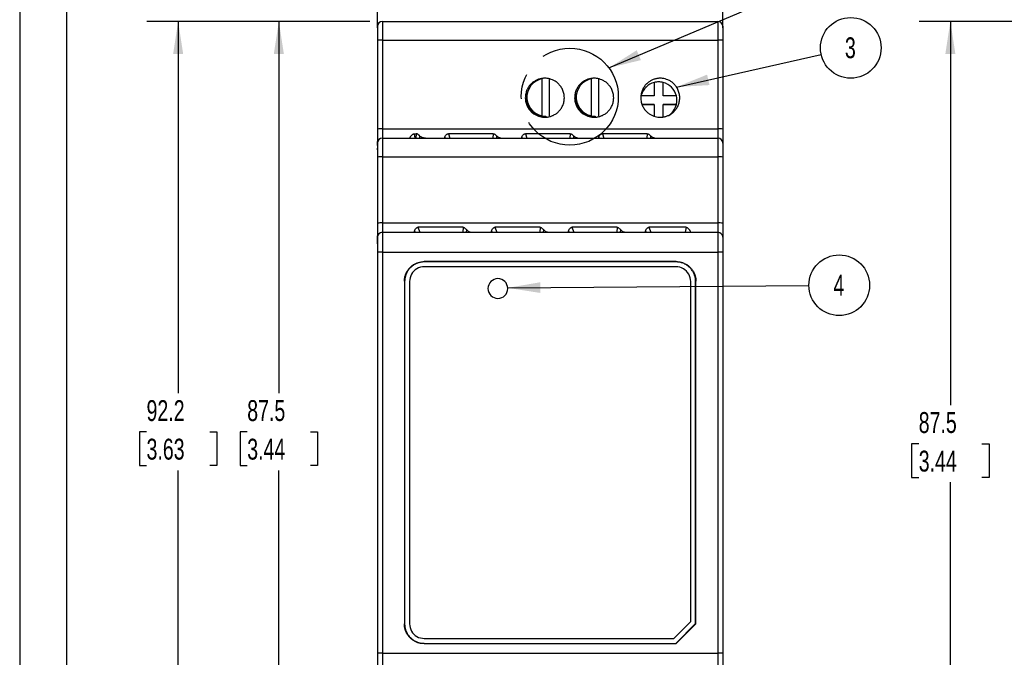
# Model space of a CAD drawing. Header units: millimetres. Extents: x 0 to 271, y 0 to 200.
# Tile 2 of 8: x 0 to 100, y 64 to 129. Entities that reach past the tile are written whole.
import ezdxf

# ---------------------------------------------------------------- set-up
doc = ezdxf.new("R2010")
doc.units = ezdxf.units.MM
doc.linetypes.add('CENTERX2', pattern=[20.32, 12.7, -2.54, 2.54, -2.54])
doc.layers.add('CENTER', color=40, linetype='CENTERX2')
doc.layers.add('DIMENSIONS', color=140, linetype='Continuous', lineweight=25)
doc.layers.add('TEXT', color=140, linetype='Continuous', lineweight=25)
doc.styles.add('SLDTEXTSTYLE0', font='TXT', dxfattribs={"width": 0.7})
doc.dimstyles.new('SLDDIMSTYLE0', dxfattribs={"dimtxt": 2.158008, "dimasz": 3.302, "dimexe": 0, "dimexo": 0.0625, "dimgap": 0.539502, "dimtad": 0, "dimtih": 1, "dimtoh": 1, "dimdec": 1, "dimrnd": 1e-09, "dimzin": 4, "dimdsep": 46, "dimtxsty": 'SLDTEXTSTYLE0', "dimsah": 1, "dimcen": 0.09, "dimadec": 0, "dimazin": 1, "dimtfac": 1, "dimtdec": 1, "dimtofl": 0, "dimtmove": 0, "dimatfit": 3, "dimfxl": 0, "dimfrac": 2, "dimtolj": 1, "dimtzin": 12, "dimarcsym": 0})
doc.dimstyles.new('SLDDIMSTYLE1', dxfattribs={"dimtxt": 2.158008, "dimasz": 3.302, "dimexe": 0, "dimexo": 0.0625, "dimgap": 0.539502, "dimtad": 0, "dimtih": 1, "dimtoh": 1, "dimdec": 1, "dimrnd": 1e-09, "dimzin": 12, "dimdsep": 46, "dimtxsty": 'SLDTEXTSTYLE0', "dimsah": 1, "dimcen": 0.09, "dimadec": 0, "dimazin": 3, "dimtfac": 1, "dimtdec": 1, "dimtofl": 0, "dimtmove": 0, "dimatfit": 3, "dimfxl": 0, "dimfrac": 2, "dimtolj": 1, "dimtzin": 12, "dimarcsym": 0})
doc.dimstyles.new('SLDDIMSTYLE2', dxfattribs={"dimtxt": 0.18, "dimasz": 3.302, "dimexe": 0, "dimexo": 0.0625, "dimgap": 0, "dimtad": 0, "dimtih": 1, "dimtoh": 1, "dimdec": 0, "dimrnd": 1e-09, "dimzin": 0, "dimdsep": 46, "dimtxsty": 'Standard', "dimsah": 1, "dimcen": 0.09, "dimadec": 0, "dimazin": 0, "dimtfac": 3.302, "dimtdec": 0, "dimtofl": 0, "dimtmove": 0, "dimatfit": 3, "dimfxl": 0, "dimfrac": 2, "dimtolj": 1, "dimtzin": 0, "dimarcsym": 0})

# ---------------------------------------------------------------- blocks, each defined once
blk = doc.blocks.new('_D')
at = {"layer": 'DIMENSIONS'}
for p, q in [((36.277, 128.209), (36.277, 142.061)), ((71.277, 128.209), (71.277, 142.061)), ((36.277, 138.886), (48.374, 138.886)), ((51.298, 138.886), (50.573, 138.886)), ((50.573, 138.886), (50.573, 135.456)), ((57.711, 138.886), (58.435, 138.886)), ((58.435, 138.886), (58.435, 135.456)), ((71.277, 138.886), (60.635, 138.886)), ((50.573, 135.456), (51.298, 135.456)), ((58.435, 135.456), (57.711, 135.456))]:
    blk.add_line(p, q, dxfattribs=at)
for points in [[(36.277, 138.886), (39.579, 138.378), (39.579, 139.394)], [(71.277, 138.886), (67.975, 139.394), (67.975, 138.378)]]:
    blk.add_solid(points, dxfattribs=at)
at = {"layer": 'DIMENSIONS', "char_height": 2.1167, "attachment_point": 1, "style": 'SLDTEXTSTYLE0'}
for s, insert in [('35.0', (51.298, 142.097)), ('1.38', (51.298, 138.185))]:
    blk.add_mtext(s, dxfattribs=dict(at, insert=insert))
blk = doc.blocks.new('_D_1')
at = {"layer": 'DIMENSIONS'}
for p, q in [((35.507, 128.861), (23.099, 128.861)), ((26.274, 128.861), (26.274, 91.136)), ((23.068, 87.223), (22.343, 87.223)), ((22.343, 87.223), (22.343, 83.793)), ((29.481, 87.223), (30.205, 87.223)), ((30.205, 87.223), (30.205, 83.793)), ((22.343, 83.793), (23.068, 83.793)), ((26.274, 41.361), (26.274, 83.31)), ((30.205, 83.793), (29.481, 83.793)), ((35.507, 41.361), (23.099, 41.361))]:
    blk.add_line(p, q, dxfattribs=at)
for points in [[(26.274, 128.861), (25.766, 125.559), (26.782, 125.559)], [(26.274, 41.361), (26.782, 44.663), (25.766, 44.663)]]:
    blk.add_solid(points, dxfattribs=at)
at = {"layer": 'DIMENSIONS', "char_height": 2.1167, "attachment_point": 1, "style": 'SLDTEXTSTYLE0'}
for s, insert in [('87.5', (23.068, 90.435)), ('3.44', (23.068, 86.522))]:
    blk.add_mtext(s, dxfattribs=dict(at, insert=insert))
blk = doc.blocks.new('_D_2')
at = {"layer": 'DIMENSIONS'}
for p, q in [((35.507, 128.861), (12.891, 128.861)), ((16.066, 128.861), (16.066, 91.136)), ((12.86, 87.223), (12.135, 87.223)), ((12.135, 87.223), (12.135, 83.793)), ((19.273, 87.223), (19.997, 87.223)), ((19.997, 87.223), (19.997, 83.793)), ((12.135, 83.793), (12.86, 83.793)), ((16.066, 36.693), (16.066, 83.31)), ((19.997, 83.793), (19.273, 83.793)), ((43.603, 36.693), (12.891, 36.693))]:
    blk.add_line(p, q, dxfattribs=at)
for points in [[(16.066, 128.861), (15.558, 125.559), (16.574, 125.559)], [(16.066, 36.693), (16.574, 39.995), (15.558, 39.995)]]:
    blk.add_solid(points, dxfattribs=at)
at = {"layer": 'DIMENSIONS', "char_height": 2.1167, "attachment_point": 1, "style": 'SLDTEXTSTYLE0'}
for s, insert in [('92.2', (12.86, 90.435)), ('3.63', (12.86, 86.522))]:
    blk.add_mtext(s, dxfattribs=dict(at, insert=insert))
blk = doc.blocks.new('SW_NOTE_0_2')
at = {"layer": 'DIMENSIONS', "color": 0}
blk.add_circle((3, 0.674), 3.075, dxfattribs=at)
at = {"layer": 'DIMENSIONS', "color": 0, "insert": (2.962, 1.742), "char_height": 2.117, "attachment_point": 2, "style": 'SLDTEXTSTYLE0'}
blk.add_mtext('3', dxfattribs=at)
blk = doc.blocks.new('SW_NOTE_0_3')
at = {"layer": 'DIMENSIONS', "color": 0}
blk.add_circle((3.075, 0.024), 3.075, dxfattribs=at)
at = {"layer": 'DIMENSIONS', "color": 0, "insert": (3.037, 1.092), "char_height": 2.117, "attachment_point": 2, "style": 'SLDTEXTSTYLE0'}
blk.add_mtext('4', dxfattribs=at)
blk = doc.blocks.new('_D_7')
at = {"layer": 'DIMENSIONS'}
for p, q in [((148.769, 128.861), (91.174, 128.861)), ((94.349, 128.861), (94.349, 89.925)), ((91.142, 86.012), (90.418, 86.012)), ((90.418, 86.012), (90.418, 82.582)), ((97.555, 86.012), (98.28, 86.012)), ((98.28, 86.012), (98.28, 82.582)), ((90.418, 82.582), (91.142, 82.582)), ((94.349, 41.361), (94.349, 82.099)), ((98.28, 82.582), (97.555, 82.582)), ((148.769, 41.361), (91.174, 41.361))]:
    blk.add_line(p, q, dxfattribs=at)
for points in [[(94.349, 128.861), (93.841, 125.559), (94.857, 125.559)], [(94.349, 41.361), (94.857, 44.663), (93.841, 44.663)]]:
    blk.add_solid(points, dxfattribs=at)
at = {"layer": 'DIMENSIONS', "char_height": 2.1167, "attachment_point": 1, "style": 'SLDTEXTSTYLE0'}
for s, insert in [('87.5', (91.142, 89.223)), ('3.44', (91.142, 85.31))]:
    blk.add_mtext(s, dxfattribs=dict(at, insert=insert))

msp = doc.modelspace()

# ---------------------------------------------------------------- linework, layer by layer
at = {"color": 7, "linetype": 'Continuous'}
msp.add_line((0.002, 161.927), (0.002, 0.002), dxfattribs=at)
for p, q in [((36.777, 128.861), (36.777, 126.965)), ((36.777, 128.861), (70.777, 128.861)), ((70.777, 128.861), (70.777, 126.965)), ((36.277, 128.361), (36.277, 126.939)), ((71.277, 128.361), (71.277, 126.939)), ((36.277, 126.939), (36.277, 117.932)), ((36.777, 126.965), (36.777, 117.958)), ((36.777, 126.965), (70.777, 126.965)), ((70.777, 126.965), (70.777, 117.958)), ((71.277, 126.939), (71.277, 117.932)), ((52.948, 123.034), (52.948, 119.282)), ((53.698, 119.282), (53.698, 123.034)), ((57.948, 123.034), (57.948, 119.282)), ((58.698, 119.282), (58.698, 123.034)), ((51.411, 121.158), (51.411, 121.158)), ((56.411, 121.158), (56.411, 121.158)), ((64.33, 120.415), (63.072, 120.415)), ((66.574, 120.415), (65.23, 120.415)), ((66.574, 120.415), (66.574, 120.415)), ((53.325, 119.245), (53.325, 119.145)), ((58.325, 119.245), (58.325, 119.145)), ((36.277, 117.932), (36.277, 116.511)), ((36.777, 117.958), (36.777, 117.011)), ((36.777, 117.958), (70.777, 117.958)), ((70.777, 117.958), (70.777, 117.011)), ((71.277, 117.932), (71.277, 116.511)), ((36.777, 117.011), (36.777, 115.115)), ((36.777, 117.011), (70.777, 117.011)), ((40.009, 117.457), (40.203, 117.457)), ((40.009, 117.457), (40.072, 117.011)), ((40.203, 117.457), (40.177, 117.011)), ((40.541, 117.259), (40.527, 117.011)), ((48.009, 117.457), (43.462, 117.457)), ((43.462, 117.457), (43.614, 117.011)), ((48.009, 117.457), (47.983, 117.011)), ((48.348, 117.259), (48.333, 117.011)), ((55.816, 117.457), (51.269, 117.457)), ((51.269, 117.457), (51.42, 117.011)), ((55.816, 117.457), (55.79, 117.011)), ((56.154, 117.259), (56.14, 117.011)), ((63.622, 117.457), (59.075, 117.457)), ((59.075, 117.457), (59.226, 117.011)), ((63.622, 117.457), (63.596, 117.011)), ((63.961, 117.259), (63.946, 117.011)), ((70.777, 117.011), (70.777, 115.115)), ((36.277, 116.511), (36.277, 115.089)), ((36.277, 115.843), (36.277, 115.996)), ((71.277, 116.511), (71.277, 115.089)), ((36.277, 115.089), (36.277, 108.382)), ((36.777, 115.115), (36.777, 108.408)), ((36.777, 115.115), (70.777, 115.115)), ((70.777, 115.115), (70.777, 108.408)), ((71.277, 115.089), (71.277, 108.382)), ((36.277, 108.382), (36.277, 106.961)), ((36.777, 108.408), (36.777, 107.461)), ((36.777, 108.408), (70.777, 108.408)), ((44.95, 107.969), (40.378, 107.969)), ((40.378, 107.969), (40.551, 107.461)), ((44.95, 107.969), (44.92, 107.461)), ((52.756, 107.969), (48.185, 107.969)), ((48.185, 107.969), (48.357, 107.461)), ((52.756, 107.969), (52.727, 107.461)), ((60.563, 107.969), (55.991, 107.969)), ((55.991, 107.969), (56.164, 107.461)), ((60.563, 107.969), (60.533, 107.461)), ((67.553, 107.969), (63.797, 107.969)), ((63.797, 107.969), (63.97, 107.461)), ((67.553, 107.969), (67.482, 107.461)), ((70.777, 108.408), (70.777, 107.461)), ((71.277, 108.382), (71.277, 106.961)), ((36.277, 106.961), (36.277, 105.461)), ((36.777, 107.461), (36.777, 105.461)), ((36.777, 107.461), (70.777, 107.461)), ((45.287, 107.74), (45.27, 107.461)), ((53.093, 107.74), (53.077, 107.461)), ((60.899, 107.74), (60.883, 107.461)), ((70.777, 107.461), (70.777, 105.461)), ((71.277, 106.961), (71.277, 105.461)), ((36.777, 105.461), (36.277, 105.461)), ((36.277, 105.461), (36.277, 64.761)), ((36.777, 105.461), (36.777, 64.761)), ((36.777, 105.461), (70.777, 105.461)), ((70.777, 105.461), (70.777, 64.761)), ((71.277, 105.461), (70.777, 105.461)), ((71.277, 105.461), (71.277, 64.761)), ((66.561, 104.487), (40.993, 104.487)), ((40.993, 104.487), (41.019, 104.461)), ((66.535, 104.461), (41.019, 104.461)), ((66.535, 103.961), (41.019, 103.961)), ((66.561, 104.487), (66.535, 104.461)), ((39.001, 102.494), (39.001, 67.727)), ((39.001, 102.494), (39.027, 102.468)), ((39.027, 102.468), (39.027, 67.753)), ((39.527, 102.468), (39.527, 67.753)), ((68.027, 67.975), (68.027, 102.468)), ((68.553, 102.494), (68.527, 102.468)), ((68.527, 67.768), (68.527, 102.468)), ((68.553, 67.742), (68.553, 102.494)), ((66.312, 66.261), (68.027, 67.975)), ((39.001, 67.727), (39.027, 67.753)), ((66.519, 65.761), (68.527, 67.768)), ((68.553, 67.742), (66.546, 65.734)), ((68.553, 67.742), (68.527, 67.768)), ((41.019, 66.261), (66.312, 66.261)), ((40.993, 65.734), (41.019, 65.761)), ((40.993, 65.734), (66.546, 65.734)), ((41.019, 65.761), (66.519, 65.761)), ((66.546, 65.734), (66.519, 65.761)), ((36.777, 64.761), (36.277, 64.761)), ((36.277, 64.761), (36.277, 63.261)), ((36.777, 64.761), (70.777, 64.761)), ((36.777, 64.761), (36.777, 62.761)), ((71.277, 64.761), (70.777, 64.761)), ((70.777, 64.761), (70.777, 62.761)), ((71.277, 64.761), (71.277, 63.261))]:
    msp.add_line(p, q)
for centre, radius, start, end in [((36.777, 128.361), 0.5, 90, 180), ((70.777, 128.361), 0.5, 0, 90), ((36.652, 124.557), 2.411, 87.0366, 98.95519), ((70.902, 124.557), 2.411, 81.04481, 92.9634), ((53.325, 121.158), 1.913, 98.53778, 270), ((58.325, 121.158), 1.913, 98.534, 270), ((64.78, 120.865), 1.85, 104.07804, 163.53477), ((64.78, 120.865), 1.85, 90, 104.07804), ((64.78, 120.865), 1.85, 75.92196, 90), ((64.78, 120.865), 1.85, 14.07804, 75.92196), ((53.325, 121.158), 2.013, 180, 270), ((53.325, 121.158), 2.013, 180, 270), ((58.325, 121.158), 2.013, 180, 270), ((58.325, 121.158), 2.013, 180, 270), ((64.78, 120.865), 1.85, 345.92196, 14.07804), ((64.78, 120.865), 1.85, 345.92196, 0), ((64.78, 120.865), 1.85, 303.69387, 345.92196), ((36.652, 115.55), 2.411, 87.0366, 98.95519), ((70.902, 115.55), 2.411, 81.04481, 92.9634), ((36.777, 116.511), 0.5, 90, 180), ((70.777, 116.511), 0.5, 0, 90), ((36.652, 112.707), 2.411, 87.0366, 98.95519), ((70.902, 112.707), 2.411, 81.04481, 92.9634), ((36.652, 106), 2.411, 87.0366, 98.95519), ((70.902, 106), 2.411, 81.04481, 92.9634), ((36.777, 106.961), 0.5, 90, 180), ((70.777, 106.961), 0.5, 0, 90), ((48.477, 101.761), 1, 0, 180), ((48.477, 101.761), 1, 180, 0)]:
    msp.add_arc(centre, radius, start, end)
for points, knots in [([(53.239, 123.09), (53.194, 123.089), (53.102, 123.087), (52.963, 123.071), (52.821, 123.045), (52.677, 123.008), (52.532, 122.959), (52.387, 122.897), (52.244, 122.821), (52.103, 122.733), (51.968, 122.63), (51.839, 122.512), (51.718, 122.38), (51.608, 122.234), (51.51, 122.074), (51.425, 121.901), (51.355, 121.717), (51.303, 121.523), (51.269, 121.321), (51.253, 121.034), (51.296, 120.673), (51.436, 120.271), (51.64, 119.928), (51.889, 119.651), (52.165, 119.442), (52.448, 119.293), (52.727, 119.197), (52.99, 119.143), (53.16, 119.136), (53.241, 119.133)], [0, 0, 0, 0, 0.0218404, 0.0443792, 0.0676238, 0.0915762, 0.1162327, 0.1415853, 0.1676234, 0.1943374, 0.221723, 0.2497876, 0.2785569, 0.3080564, 0.3382936, 0.3692592, 0.4009321, 0.4332873, 0.4663051, 0.4999861, 0.5721403, 0.6402809, 0.7042004, 0.7638105, 0.8192865, 0.8707021, 0.9179869, 0.9610842, 1, 1, 1, 1]), ([(53.241, 119.133), (53.286, 119.134), (53.378, 119.136), (53.517, 119.152), (53.659, 119.178), (53.804, 119.215), (53.949, 119.265), (54.094, 119.327), (54.237, 119.402), (54.377, 119.491), (54.513, 119.594), (54.642, 119.712), (54.762, 119.844), (54.872, 119.991), (54.971, 120.151), (55.056, 120.324), (55.125, 120.508), (55.178, 120.702), (55.211, 120.905), (55.226, 121.192), (55.183, 121.552), (55.043, 121.953), (54.839, 122.296), (54.59, 122.573), (54.314, 122.782), (54.031, 122.931), (53.753, 123.026), (53.49, 123.08), (53.32, 123.087), (53.239, 123.09)], [0, 0, 0, 0, 0.021862, 0.044422, 0.067686, 0.091658, 0.116334, 0.141705, 0.167762, 0.194494, 0.221899, 0.249983, 0.278772, 0.308294, 0.338554, 0.369544, 0.401244, 0.433626, 0.466674, 0.500388, 0.572474, 0.640557, 0.704428, 0.763996, 0.819435, 0.870815, 0.918065, 0.961124, 1, 1, 1, 1]), ([(58.24, 123.09), (58.194, 123.089), (58.103, 123.087), (57.963, 123.071), (57.821, 123.045), (57.677, 123.008), (57.532, 122.958), (57.387, 122.896), (57.244, 122.821), (57.104, 122.733), (56.968, 122.63), (56.839, 122.512), (56.719, 122.38), (56.609, 122.233), (56.51, 122.073), (56.425, 121.901), (56.356, 121.717), (56.303, 121.523), (56.27, 121.321), (56.254, 121.034), (56.297, 120.673), (56.437, 120.272), (56.64, 119.929), (56.889, 119.651), (57.165, 119.442), (57.449, 119.293), (57.727, 119.197), (57.99, 119.143), (58.16, 119.137), (58.241, 119.134)], [0, 0, 0, 0, 0.0218404, 0.0443792, 0.0676239, 0.0915764, 0.116233, 0.1415856, 0.1676238, 0.1943379, 0.2217236, 0.2497883, 0.2785577, 0.3080574, 0.3382947, 0.3692604, 0.4009335, 0.4332888, 0.4663068, 0.4999879, 0.5721417, 0.6402819, 0.7042011, 0.763811, 0.8192868, 0.8707022, 0.9179869, 0.9610842, 1, 1, 1, 1]), ([(58.241, 119.134), (58.286, 119.135), (58.378, 119.137), (58.517, 119.152), (58.659, 119.178), (58.804, 119.216), (58.949, 119.265), (59.094, 119.327), (59.237, 119.402), (59.377, 119.491), (59.513, 119.594), (59.642, 119.712), (59.762, 119.844), (59.872, 119.991), (59.971, 120.151), (60.056, 120.324), (60.125, 120.508), (60.177, 120.702), (60.211, 120.905), (60.226, 121.192), (60.183, 121.552), (60.043, 121.953), (59.839, 122.296), (59.59, 122.572), (59.314, 122.781), (59.031, 122.93), (58.753, 123.026), (58.49, 123.08), (58.32, 123.086), (58.24, 123.09)], [0, 0, 0, 0, 0.021862, 0.044422, 0.067686, 0.091658, 0.116334, 0.141705, 0.167761, 0.194494, 0.221898, 0.249982, 0.278772, 0.308293, 0.338553, 0.369543, 0.401242, 0.433625, 0.466673, 0.500386, 0.572473, 0.640556, 0.704427, 0.763995, 0.819435, 0.870815, 0.918064, 0.961124, 1, 1, 1, 1]), ([(64.94, 123.089), (64.895, 123.088), (64.803, 123.086), (64.663, 123.071), (64.521, 123.045), (64.377, 123.007), (64.232, 122.958), (64.088, 122.896), (63.944, 122.821), (63.804, 122.732), (63.669, 122.629), (63.54, 122.512), (63.419, 122.38), (63.309, 122.233), (63.211, 122.073), (63.126, 121.901), (63.056, 121.717), (63.004, 121.523), (62.97, 121.321), (62.954, 121.034), (62.997, 120.673), (63.137, 120.272), (63.341, 119.929), (63.59, 119.652), (63.866, 119.442), (64.149, 119.293), (64.427, 119.197), (64.69, 119.143), (64.86, 119.137), (64.941, 119.134)], [0, 0, 0, 0, 0.02184, 0.044379, 0.067624, 0.091577, 0.116233, 0.141586, 0.167624, 0.194338, 0.221724, 0.249789, 0.278559, 0.308059, 0.338296, 0.369262, 0.400935, 0.433291, 0.466309, 0.49999, 0.572144, 0.640283, 0.704202, 0.763812, 0.819287, 0.870702, 0.917987, 0.961084, 1, 1, 1, 1]), ([(64.941, 119.134), (64.986, 119.135), (65.078, 119.137), (65.217, 119.153), (65.36, 119.178), (65.504, 119.216), (65.649, 119.265), (65.794, 119.327), (65.937, 119.403), (66.077, 119.491), (66.213, 119.594), (66.342, 119.712), (66.462, 119.844), (66.572, 119.991), (66.671, 120.151), (66.755, 120.324), (66.825, 120.508), (66.877, 120.702), (66.91, 120.905), (66.926, 121.192), (66.883, 121.552), (66.742, 121.953), (66.539, 122.295), (66.29, 122.572), (66.014, 122.781), (65.731, 122.93), (65.453, 123.026), (65.19, 123.08), (65.02, 123.086), (64.94, 123.089)], [0, 0, 0, 0, 0.021862, 0.044421, 0.067686, 0.091658, 0.116333, 0.141705, 0.167761, 0.194493, 0.221897, 0.249981, 0.278771, 0.308292, 0.338552, 0.369542, 0.40124, 0.433623, 0.46667, 0.500384, 0.572471, 0.640555, 0.704426, 0.763995, 0.819434, 0.870815, 0.918064, 0.961124, 1, 1, 1, 1]), ([(63.073, 120.415), (63.111, 120.415), (63.214, 120.415), (63.369, 120.415), (63.53, 120.415), (63.675, 120.415), (63.802, 120.415), (63.915, 120.415), (64.014, 120.415), (64.103, 120.415), (64.184, 120.415), (64.258, 120.415), (64.306, 120.415), (64.33, 120.415)], [0.038482, 0.038482, 0.038482, 0.038482, 0.0909091, 0.1818182, 0.2727273, 0.3636364, 0.4545455, 0.5454545, 0.6363636, 0.7272727, 0.8181818, 0.9090909, 1, 1, 1, 1]), ([(64.33, 120.415), (64.33, 120.391), (64.33, 120.343), (64.33, 120.269), (64.33, 120.188), (64.33, 120.099), (64.33, 120), (64.33, 119.887), (64.33, 119.76), (64.33, 119.615), (64.33, 119.454), (64.33, 119.317), (64.33, 119.235), (64.33, 119.217)], [0, 0, 0, 0, 0.0909091, 0.1818182, 0.2727273, 0.3636364, 0.4545455, 0.5454545, 0.6363636, 0.7272727, 0.8181818, 0.9090909, 0.9341049, 0.9341049, 0.9341049, 0.9341049]), ([(65.23, 119.145), (65.23, 119.188), (65.23, 119.295), (65.23, 119.454), (65.23, 119.615), (65.23, 119.759), (65.23, 119.887), (65.23, 120), (65.23, 120.099), (65.23, 120.188), (65.23, 120.269), (65.23, 120.343), (65.23, 120.391), (65.23, 120.415)], [0.0327272, 0.0327272, 0.0327272, 0.0327272, 0.0909091, 0.1818182, 0.2727273, 0.3636364, 0.4545455, 0.5454545, 0.6363636, 0.7272727, 0.8181818, 0.9090909, 1, 1, 1, 1]), ([(39.571, 117.051), (39.571, 117.058), (39.571, 117.071), (39.579, 117.098), (39.593, 117.129), (39.619, 117.172), (39.658, 117.228), (39.715, 117.294), (39.779, 117.357), (39.849, 117.409), (39.925, 117.449), (39.982, 117.454), (40.009, 117.457)], [0, 0, 0, 0, 0.07657, 0.15477, 0.235318, 0.31887, 0.452, 0.584533, 0.704009, 0.809096, 0.909626, 1, 1, 1, 1]), ([(39.577, 117.011), (39.577, 117.012), (39.577, 117.013), (39.575, 117.027), (39.572, 117.043), (39.571, 117.051)], [0, 0, 0, 0, 0.331748, 0.665062, 1, 1, 1, 1]), ([(40.541, 117.259), (40.527, 117.274), (40.504, 117.298), (40.454, 117.344), (40.402, 117.386), (40.342, 117.421), (40.296, 117.441), (40.25, 117.454), (40.218, 117.456), (40.203, 117.457)], [0, 0, 0, 0, 0.1710129, 0.2863893, 0.54762, 0.6746398, 0.7856068, 0.8953885, 1, 1, 1, 1]), ([(41.152, 117.011), (41.117, 117.012), (41.048, 117.013), (40.949, 117.029), (40.855, 117.054), (40.768, 117.09), (40.686, 117.135), (40.61, 117.191), (40.564, 117.237), (40.541, 117.259)], [0, 0, 0, 0, 0.157251, 0.308067, 0.453333, 0.594033, 0.731255, 0.866167, 1, 1, 1, 1]), ([(43.201, 117.011), (43.187, 117.011), (43.161, 117.012), (43.13, 117.019), (43.108, 117.031), (43.095, 117.049), (43.088, 117.082), (43.099, 117.139), (43.14, 117.222), (43.198, 117.309), (43.263, 117.378), (43.33, 117.425), (43.394, 117.452), (43.44, 117.455), (43.462, 117.457)], [0, 0, 0, 0, 0.063728, 0.127484, 0.192254, 0.258977, 0.328514, 0.460832, 0.599073, 0.716094, 0.818842, 0.88418, 0.942996, 1, 1, 1, 1]), ([(48.009, 117.457), (48.024, 117.456), (48.056, 117.454), (48.102, 117.441), (48.149, 117.421), (48.209, 117.385), (48.279, 117.33), (48.324, 117.284), (48.348, 117.259)], [0, 0, 0, 0, 0.103072, 0.211212, 0.328282, 0.457346, 0.712795, 1, 1, 1, 1]), ([(48.348, 117.259), (48.366, 117.241), (48.405, 117.202), (48.473, 117.152), (48.55, 117.106), (48.637, 117.066), (48.735, 117.035), (48.842, 117.015), (48.919, 117.012), (48.958, 117.011)], [0, 0, 0, 0, 0.108553, 0.228243, 0.359294, 0.501876, 0.656122, 0.822136, 1, 1, 1, 1]), ([(51.007, 117.011), (50.994, 117.011), (50.967, 117.012), (50.937, 117.019), (50.915, 117.031), (50.901, 117.049), (50.894, 117.082), (50.905, 117.139), (50.947, 117.222), (51.005, 117.309), (51.07, 117.378), (51.137, 117.425), (51.201, 117.452), (51.246, 117.455), (51.269, 117.457)], [0, 0, 0, 0, 0.063728, 0.127484, 0.192254, 0.258977, 0.328514, 0.460832, 0.599073, 0.716094, 0.818842, 0.88418, 0.942996, 1, 1, 1, 1]), ([(55.816, 117.457), (55.831, 117.456), (55.862, 117.454), (55.909, 117.441), (55.955, 117.421), (56.015, 117.385), (56.086, 117.33), (56.13, 117.284), (56.154, 117.259)], [0, 0, 0, 0, 0.1030724, 0.211212, 0.3282822, 0.4573463, 0.7127948, 1, 1, 1, 1]), ([(56.154, 117.259), (56.173, 117.241), (56.212, 117.202), (56.279, 117.152), (56.356, 117.106), (56.444, 117.066), (56.541, 117.035), (56.649, 117.015), (56.725, 117.012), (56.765, 117.011)], [0, 0, 0, 0, 0.108553, 0.228243, 0.359294, 0.501876, 0.656122, 0.822136, 1, 1, 1, 1]), ([(58.814, 117.011), (58.8, 117.011), (58.773, 117.012), (58.743, 117.019), (58.721, 117.031), (58.708, 117.049), (58.7, 117.082), (58.712, 117.139), (58.753, 117.222), (58.811, 117.309), (58.876, 117.378), (58.943, 117.425), (59.007, 117.452), (59.053, 117.455), (59.075, 117.457)], [0, 0, 0, 0, 0.063728, 0.127484, 0.192254, 0.258977, 0.328514, 0.460832, 0.599073, 0.716094, 0.818842, 0.88418, 0.942996, 1, 1, 1, 1]), ([(63.622, 117.457), (63.637, 117.456), (63.669, 117.454), (63.715, 117.441), (63.762, 117.421), (63.822, 117.385), (63.892, 117.33), (63.937, 117.284), (63.961, 117.259)], [0, 0, 0, 0, 0.103072, 0.211212, 0.328282, 0.457346, 0.712795, 1, 1, 1, 1]), ([(63.961, 117.259), (63.979, 117.241), (64.018, 117.202), (64.086, 117.152), (64.163, 117.106), (64.25, 117.066), (64.348, 117.035), (64.455, 117.015), (64.532, 117.012), (64.571, 117.011)], [0, 0, 0, 0, 0.108553, 0.228243, 0.359294, 0.501876, 0.656122, 0.822136, 1, 1, 1, 1]), ([(36.277, 116.264), (36.277, 116.271), (36.277, 116.362), (36.277, 116.504), (36.277, 116.643), (36.277, 116.665)], [0, 0, 0, 0, 0.058274, 0.852898, 1, 1, 1, 1]), ([(40.16, 107.461), (40.145, 107.461), (40.116, 107.462), (40.082, 107.468), (40.053, 107.479), (40.031, 107.501), (40.019, 107.541), (40.029, 107.608), (40.069, 107.701), (40.124, 107.797), (40.185, 107.875), (40.249, 107.93), (40.311, 107.963), (40.356, 107.967), (40.378, 107.969)], [0, 0, 0, 0, 0.058741, 0.11749, 0.177118, 0.258176, 0.341195, 0.472888, 0.611306, 0.726128, 0.826466, 0.891346, 0.947404, 1, 1, 1, 1]), ([(44.95, 107.969), (44.961, 107.969), (44.983, 107.968), (45.026, 107.957), (45.078, 107.933), (45.145, 107.886), (45.219, 107.819), (45.263, 107.768), (45.287, 107.74)], [0, 0, 0, 0, 0.071156, 0.14338, 0.285779, 0.455055, 0.711264, 1, 1, 1, 1]), ([(47.966, 107.461), (47.952, 107.461), (47.923, 107.462), (47.889, 107.468), (47.859, 107.479), (47.838, 107.501), (47.826, 107.541), (47.836, 107.608), (47.875, 107.701), (47.931, 107.797), (47.992, 107.875), (48.055, 107.93), (48.118, 107.963), (48.163, 107.967), (48.185, 107.969)], [0, 0, 0, 0, 0.0587436, 0.117493, 0.1771202, 0.2581785, 0.3411989, 0.4728912, 0.6113126, 0.7261325, 0.8264698, 0.8913493, 0.9474058, 1, 1, 1, 1]), ([(52.756, 107.969), (52.767, 107.969), (52.789, 107.968), (52.832, 107.957), (52.885, 107.933), (52.952, 107.886), (53.025, 107.819), (53.069, 107.768), (53.093, 107.74)], [0, 0, 0, 0, 0.071156, 0.14338, 0.285779, 0.455055, 0.711264, 1, 1, 1, 1]), ([(55.773, 107.461), (55.758, 107.461), (55.729, 107.462), (55.695, 107.468), (55.666, 107.479), (55.644, 107.501), (55.632, 107.541), (55.642, 107.608), (55.682, 107.701), (55.737, 107.797), (55.798, 107.875), (55.862, 107.93), (55.924, 107.963), (55.969, 107.967), (55.991, 107.969)], [0, 0, 0, 0, 0.058744, 0.117493, 0.17712, 0.258179, 0.341199, 0.472891, 0.611313, 0.726132, 0.82647, 0.891349, 0.947406, 1, 1, 1, 1]), ([(60.563, 107.969), (60.574, 107.969), (60.596, 107.968), (60.638, 107.957), (60.691, 107.933), (60.758, 107.886), (60.832, 107.819), (60.876, 107.768), (60.899, 107.74)], [0, 0, 0, 0, 0.071156, 0.14338, 0.285779, 0.455055, 0.711264, 1, 1, 1, 1]), ([(63.579, 107.461), (63.565, 107.461), (63.536, 107.462), (63.502, 107.468), (63.472, 107.479), (63.451, 107.501), (63.439, 107.541), (63.449, 107.608), (63.488, 107.701), (63.544, 107.797), (63.605, 107.875), (63.668, 107.93), (63.731, 107.963), (63.776, 107.967), (63.797, 107.969)], [0, 0, 0, 0, 0.058744, 0.117493, 0.17712, 0.258179, 0.341199, 0.472891, 0.611313, 0.726132, 0.82647, 0.891349, 0.947406, 1, 1, 1, 1]), ([(67.553, 107.969), (67.566, 107.968), (67.593, 107.967), (67.633, 107.955), (67.672, 107.936), (67.721, 107.903), (67.779, 107.852), (67.84, 107.783), (67.897, 107.71), (67.945, 107.633), (67.981, 107.562), (67.983, 107.527), (67.984, 107.51)], [0, 0, 0, 0, 0.042517, 0.087038, 0.135296, 0.188661, 0.291602, 0.411445, 0.544013, 0.676215, 0.843765, 1, 1, 1, 1]), ([(36.277, 106.293), (36.277, 106.347), (36.277, 106.451), (36.277, 106.727), (36.277, 106.948), (36.277, 107.081), (36.277, 107.096)], [0, 0, 0, 0, 0.342525, 0.648832, 0.958996, 1, 1, 1, 1]), ([(45.287, 107.74), (45.302, 107.722), (45.335, 107.686), (45.389, 107.638), (45.447, 107.595), (45.511, 107.557), (45.603, 107.514), (45.741, 107.471), (45.859, 107.464), (45.925, 107.461)], [0, 0, 0, 0, 0.092834, 0.188905, 0.288369, 0.391362, 0.498011, 0.718533, 1, 1, 1, 1]), ([(53.093, 107.74), (53.109, 107.722), (53.141, 107.686), (53.195, 107.638), (53.254, 107.595), (53.317, 107.557), (53.41, 107.514), (53.547, 107.471), (53.665, 107.464), (53.731, 107.461)], [0, 0, 0, 0, 0.092834, 0.188905, 0.288369, 0.391362, 0.498011, 0.718533, 1, 1, 1, 1]), ([(60.899, 107.74), (60.915, 107.722), (60.948, 107.686), (61.002, 107.638), (61.06, 107.595), (61.124, 107.557), (61.216, 107.514), (61.354, 107.471), (61.472, 107.464), (61.538, 107.461)], [0, 0, 0, 0, 0.092834, 0.188905, 0.288369, 0.391362, 0.498011, 0.718533, 1, 1, 1, 1]), ([(39.001, 102.494), (39.002, 102.542), (39.003, 102.638), (39.019, 102.779), (39.043, 102.917), (39.077, 103.053), (39.121, 103.186), (39.203, 103.384), (39.345, 103.635), (39.575, 103.912), (39.853, 104.142), (40.144, 104.307), (40.433, 104.415), (40.709, 104.476), (40.898, 104.483), (40.993, 104.487)], [0, 0, 0, 0, 0.0459576, 0.0912412, 0.1360764, 0.1806957, 0.225335, 0.2702296, 0.3860227, 0.5000839, 0.6139629, 0.7299381, 0.819339, 0.9087349, 1, 1, 1, 1]), ([(41.019, 104.461), (40.971, 104.46), (40.876, 104.458), (40.735, 104.443), (40.596, 104.418), (40.461, 104.384), (40.328, 104.34), (40.13, 104.258), (39.879, 104.116), (39.602, 103.886), (39.371, 103.609), (39.207, 103.317), (39.099, 103.029), (39.038, 102.752), (39.031, 102.563), (39.027, 102.468)], [0, 0, 0, 0, 0.045958, 0.091241, 0.136076, 0.180696, 0.225335, 0.27023, 0.386023, 0.500084, 0.613963, 0.729938, 0.819339, 0.908735, 1, 1, 1, 1]), ([(68.527, 102.468), (68.526, 102.516), (68.524, 102.611), (68.509, 102.753), (68.485, 102.891), (68.45, 103.027), (68.406, 103.16), (68.324, 103.358), (68.183, 103.609), (67.952, 103.886), (67.675, 104.116), (67.383, 104.281), (67.095, 104.389), (66.818, 104.45), (66.63, 104.457), (66.535, 104.461)], [0, 0, 0, 0, 0.0459576, 0.0912412, 0.1360764, 0.1806957, 0.225335, 0.2702296, 0.3860227, 0.5000839, 0.6139629, 0.7299381, 0.819339, 0.9087349, 1, 1, 1, 1]), ([(66.561, 104.487), (66.609, 104.486), (66.704, 104.484), (66.845, 104.469), (66.984, 104.445), (67.119, 104.41), (67.252, 104.366), (67.45, 104.284), (67.701, 104.143), (67.978, 103.912), (68.209, 103.635), (68.373, 103.343), (68.481, 103.055), (68.542, 102.778), (68.55, 102.59), (68.553, 102.494)], [0, 0, 0, 0, 0.045958, 0.091241, 0.136076, 0.180696, 0.225335, 0.27023, 0.386023, 0.500084, 0.613963, 0.729938, 0.819339, 0.908735, 1, 1, 1, 1]), ([(40.993, 65.734), (40.945, 65.735), (40.85, 65.737), (40.709, 65.752), (40.57, 65.777), (40.435, 65.811), (40.302, 65.855), (40.104, 65.937), (39.853, 66.079), (39.576, 66.309), (39.345, 66.586), (39.18, 66.878), (39.073, 67.166), (39.012, 67.443), (39.004, 67.632), (39.001, 67.727)], [0, 0, 0, 0, 0.045958, 0.091241, 0.136076, 0.180696, 0.225335, 0.27023, 0.386023, 0.500084, 0.613963, 0.729938, 0.819339, 0.908735, 1, 1, 1, 1]), ([(39.027, 67.753), (39.028, 67.705), (39.03, 67.61), (39.045, 67.469), (39.069, 67.33), (39.103, 67.194), (39.148, 67.062), (39.23, 66.864), (39.371, 66.613), (39.602, 66.336), (39.879, 66.105), (40.17, 65.94), (40.459, 65.833), (40.736, 65.772), (40.924, 65.764), (41.019, 65.761)], [0, 0, 0, 0, 0.0459576, 0.0912412, 0.1360764, 0.1806957, 0.225335, 0.2702296, 0.3860227, 0.5000839, 0.6139629, 0.7299381, 0.819339, 0.9087349, 1, 1, 1, 1])]:
    msp.add_open_spline(points, degree=3, knots=knots)
for points in [[(64.33, 122.659), (64.33, 122.589), (64.33, 122.455), (64.33, 122.275), (64.33, 122.114), (64.33, 121.97), (64.33, 121.842), (64.33, 121.73), (64.33, 121.63), (64.33, 121.541), (64.33, 121.46), (64.33, 121.386), (64.33, 121.338), (64.33, 121.315)], [(65.23, 121.315), (65.23, 121.338), (65.23, 121.386), (65.23, 121.461), (65.23, 121.541), (65.23, 121.63), (65.23, 121.729), (65.23, 121.842), (65.23, 121.97), (65.23, 122.114), (65.23, 122.275), (65.23, 122.455), (65.23, 122.589), (65.23, 122.659)], [(64.33, 121.315), (64.306, 121.315), (64.258, 121.315), (64.184, 121.315), (64.103, 121.315), (64.014, 121.315), (63.915, 121.315), (63.802, 121.315), (63.675, 121.315), (63.531, 121.315), (63.369, 121.315), (63.189, 121.315), (63.055, 121.315), (62.985, 121.315)], [(66.574, 121.315), (66.504, 121.315), (66.37, 121.315), (66.19, 121.315), (66.029, 121.315), (65.885, 121.315), (65.757, 121.315), (65.645, 121.315), (65.545, 121.315), (65.456, 121.315), (65.376, 121.315), (65.301, 121.315), (65.253, 121.315), (65.23, 121.315)], [(65.23, 120.415), (65.253, 120.415), (65.301, 120.415), (65.376, 120.415), (65.456, 120.415), (65.545, 120.415), (65.645, 120.415), (65.757, 120.415), (65.885, 120.415), (66.029, 120.415), (66.19, 120.415), (66.37, 120.415), (66.504, 120.415), (66.574, 120.415)], [(41.019, 103.961), (40.757, 103.961), (40.236, 103.821), (39.666, 103.251), (39.527, 102.73), (39.527, 102.468)], [(68.027, 102.468), (68.027, 102.73), (67.887, 103.251), (67.317, 103.821), (66.796, 103.961), (66.535, 103.961)], [(39.527, 67.753), (39.527, 67.491), (39.666, 66.97), (40.236, 66.4), (40.757, 66.261), (41.019, 66.261)]]:
    msp.add_open_spline(points, degree=3)
at = {"layer": 'CENTER'}
msp.add_circle((55.772, 121.219), 4.917, dxfattribs=at)
at = {"layer": 'TEXT'}
msp.add_line((4.762, 157.162), (4.762, 4.762), dxfattribs=at)

# ---------------------------------------------------------------- block references
at = {"layer": 'DIMENSIONS'}
for name, p in [('SW_NOTE_0_2', (81.25, 125.498)), ('SW_NOTE_0_3', (80.009, 102.065))]:
    msp.add_blockref(name, p, dxfattribs=at)

# ---------------------------------------------------------------- dimensions: what is measured, and where the dimension line sits
for base, p1, p2, angle, dimstyle, picture, middle in [((71.277, 138.886), (36.277, 126.939), (71.277, 126.939), 0, 'SLDDIMSTYLE0', '_D', (54.504, 138.886)), ((16.066, 128.861), (44.873, 36.693), (36.777, 128.861), 90, 'SLDDIMSTYLE1', '_D_2', (16.066, 87.223)), ((26.274, 41.361), (36.777, 128.861), (36.777, 41.361), 90, 'SLDDIMSTYLE1', '_D_1', (26.274, 87.223)), ((94.349, 41.361), (150.039, 128.861), (150.039, 41.361), 90, 'SLDDIMSTYLE1', '_D_7', (94.349, 86.012))]:
    dim = msp.add_linear_dim(base=base, p1=p1, p2=p2, angle=angle, dimstyle=dimstyle, dxfattribs=at)
    dim.commit()
    dim.dimension.update_dxf_attribs({"geometry": picture, "text_midpoint": middle, "dimtype": 160})

# ---------------------------------------------------------------- leaders
for points in [[(59.728, 124.14), (81.336, 133.305)], [(66.587, 122.203), (81.25, 125.498)], [(49.475, 101.827), (80.009, 102.065)]]:
    msp.add_leader(points, dimstyle='SLDDIMSTYLE2', dxfattribs=at)

doc.saveas('drawing.dxf')
